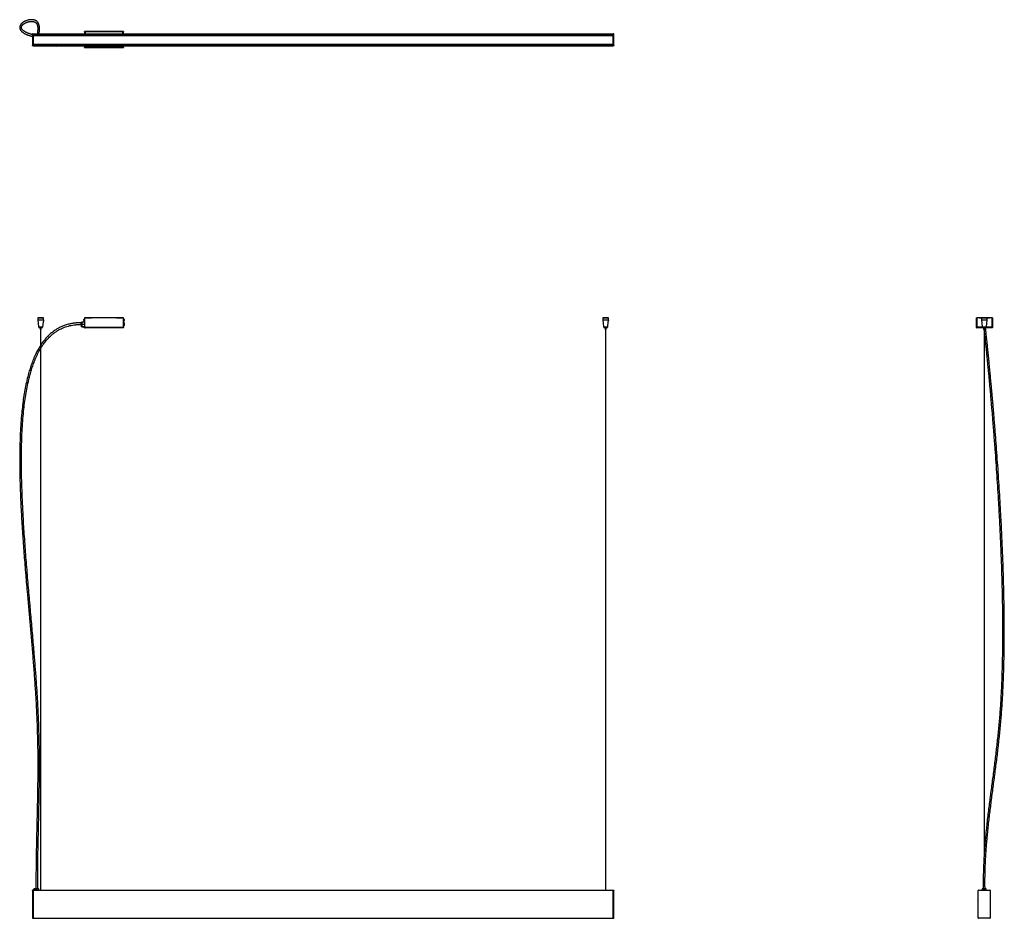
# Model space of a CAD drawing. Header units: millimetres. Extents: x 2632 to 6054, y 4079 to 7201.
import ezdxf

# ---------------------------------------------------------------- set-up
doc = ezdxf.new("R2010")
doc.units = ezdxf.units.MM
doc.header["$LTSCALE"] = 20

msp = doc.modelspace()

# ---------------------------------------------------------------- linework, layer by layer
at = {"color": 7, "linetype": 'Continuous', "lineweight": 25}
for p, q in [((2677.3, 7151.8), (2677.3, 7152.8)), ((2677.3, 7152.8), (2679.3, 7152.8)), ((2679.3, 7151.8), (2677.3, 7151.8)), ((2677.3, 7151.8), (2677.3, 7111.5)), ((2679.3, 7152.8), (2679.3, 7151.8)), ((2679.3, 7152.7), (4694.3, 7152.7)), ((2679.3, 7152), (4694.3, 7152)), ((2679.3, 7151.8), (2679.3, 7111.5)), ((2679.3, 7151.2), (4694.3, 7151.2)), ((2857.3, 7158.8), (2857.3, 7160.1)), ((2993.5, 7160.1), (2857.3, 7160.1)), ((2857.3, 7158.8), (2857.3, 7152.7)), ((2857.3, 7158.8), (2860, 7158.8)), ((2990.8, 7158.8), (2860, 7158.8)), ((2860, 7158.8), (2860, 7152.7)), ((2993.5, 7158.8), (2990.8, 7158.8)), ((2990.8, 7152.7), (2990.8, 7158.8)), ((2993.5, 7160.1), (2993.5, 7158.8)), ((2993.5, 7152.7), (2993.5, 7158.8)), ((4694.3, 7152.8), (4696.3, 7152.8)), ((4694.3, 7151.8), (4694.3, 7152.8)), ((4696.3, 7151.8), (4694.3, 7151.8)), ((4694.3, 7111.5), (4694.3, 7151.8)), ((4696.3, 7152.8), (4696.3, 7151.8)), ((4696.3, 7111.5), (4696.3, 7151.8)), ((2679.3, 7150.4), (4694.3, 7150.4)), ((4694.3, 7146.9), (2679.3, 7146.9)), ((2679.3, 7146.4), (4694.3, 7146.4)), ((2679.3, 7116.9), (4694.3, 7116.9)), ((2677.3, 7110.5), (2677.3, 7111.5)), ((2677.3, 7111.5), (2679.3, 7111.5)), ((2679.3, 7110.5), (2677.3, 7110.5)), ((2679.3, 7116.5), (4694.3, 7116.5)), ((2679.3, 7113), (4694.3, 7113)), ((2679.3, 7112.1), (4694.3, 7112.1)), ((2679.3, 7111.5), (2679.3, 7110.5)), ((2679.3, 7111.3), (4694.3, 7111.3)), ((2679.3, 7110.6), (4694.3, 7110.6)), ((2857.3, 7110.6), (2857.3, 7106)), ((2857.3, 7106), (2860, 7106)), ((2857.3, 7104.7), (2857.3, 7106)), ((2857.3, 7104.7), (2993.5, 7104.7)), ((2860, 7110.6), (2860, 7106)), ((2860, 7106), (2990.8, 7106)), ((2990.8, 7106), (2990.8, 7110.6)), ((2993.5, 7106), (2990.8, 7106)), ((2993.5, 7106), (2993.5, 7110.6)), ((2993.5, 7106), (2993.5, 7104.7)), ((4694.3, 7111.5), (4696.3, 7111.5)), ((4694.3, 7110.5), (4694.3, 7111.5)), ((4696.3, 7110.5), (4694.3, 7110.5)), ((4696.3, 7111.5), (4696.3, 7110.5)), ((2695.6, 6165.4), (2695.3, 6165.1)), ((2695.3, 6165.1), (2695.3, 6158.9)), ((2705.3, 6165.1), (2695.3, 6165.1)), ((2695.3, 6158.9), (2697.8, 6133.7)), ((2695.3, 6158.9), (2715.2, 6158.9)), ((2695.6, 6165.4), (2705.3, 6165.4)), ((2705.3, 6165.4), (2715, 6165.4)), ((2715.3, 6165.1), (2705.3, 6165.1)), ((2715.3, 6165.1), (2715, 6165.4)), ((2715.2, 6158.6), (2715.2, 6158.9)), ((2715.3, 6160.9), (2715.3, 6165.1)), ((2855.1, 6158), (2855.1, 6159.9)), ((2857.3, 6161.8), (2857, 6161.8)), ((2857, 6158), (2857, 6161.8)), ((2857.3, 6165.4), (2857.3, 6131.7)), ((2993.5, 6165.4), (2857.3, 6165.4)), ((2862.3, 6165.6), (2882, 6165.6)), ((2862.3, 6165.4), (2862.3, 6165.6)), ((2882, 6165.4), (2882, 6165.6)), ((2968.9, 6165.6), (2988.5, 6165.6)), ((2968.9, 6165.4), (2968.9, 6165.6)), ((2988.5, 6165.4), (2988.5, 6165.6)), ((2993.5, 6131.7), (2993.5, 6165.4)), ((2993.9, 6161.8), (2993.5, 6161.8)), ((2993.9, 6161.8), (2993.9, 6154.2)), ((2995.7, 6159.9), (2995.7, 6156.1)), ((4658.6, 6165.4), (4658.3, 6165.1)), ((4658.3, 6165.1), (4658.3, 6158.9)), ((4668.3, 6165.1), (4658.3, 6165.1)), ((4658.3, 6158.9), (4660.8, 6133.7)), ((4658.3, 6158.9), (4678.2, 6158.9)), ((4658.6, 6165.4), (4668.3, 6165.4)), ((4668.3, 6165.4), (4678, 6165.4)), ((4678.3, 6165.1), (4668.3, 6165.1)), ((4678.3, 6165.1), (4678, 6165.4)), ((4678.2, 6158.6), (4678.2, 6158.9)), ((4678.3, 6160.9), (4678.3, 6165.1)), ((5957, 6165.4), (5958.2, 6165.4)), ((5957, 6131.7), (5957, 6165.4)), ((5958.2, 6131.7), (5958.2, 6165.4)), ((5974.2, 6165.4), (5958.3, 6165.4)), ((5958.3, 6165.4), (5958.3, 6133.1)), ((5967.2, 6165.4), (5967.2, 6165.6)), ((5967.2, 6165.6), (6002.2, 6165.6)), ((5974.2, 6165.4), (5973.9, 6165.1)), ((5973.9, 6165.1), (5973.9, 6158.9)), ((5993.9, 6165.1), (5973.9, 6165.1)), ((5973.9, 6158.9), (5976.4, 6133.7)), ((5973.9, 6158.9), (5993.9, 6158.9)), ((5974.2, 6165.4), (5993.6, 6165.4)), ((5991.4, 6133.7), (5993.9, 6158.9)), ((5993.9, 6165.1), (5993.6, 6165.4)), ((6011.1, 6165.4), (5993.6, 6165.4)), ((5993.9, 6158.9), (5993.9, 6165.1)), ((6002.2, 6165.6), (6002.2, 6165.4)), ((6011.1, 6133.1), (6011.1, 6165.4)), ((6011.2, 6165.4), (6011.2, 6131.7)), ((6012.4, 6165.4), (6011.2, 6165.4)), ((6012.4, 6165.4), (6012.4, 6131.7)), ((2697.8, 6133.7), (2698.1, 6133.4)), ((2697.8, 6133.7), (2712.9, 6133.7)), ((2705.3, 6133.4), (2698.1, 6133.4)), ((2699.3, 6133.4), (2699.3, 6131.4)), ((2699.3, 6131.4), (2705.3, 6131.4)), ((2703.4, 6131.4), (2703.4, 6124.4)), ((2712.5, 6133.4), (2705.3, 6133.4)), ((2705.3, 6131.4), (2711.3, 6131.4)), ((2707.3, 6124.4), (2707.3, 6131.4)), ((2711.3, 6131.4), (2711.3, 6133.4)), ((2712.5, 6133.4), (2712.9, 6133.7)), ((2712.9, 6133.7), (2714.6, 6151.4)), ((2715.2, 6158.6), (2714.6, 6152.9)), ((2847.7, 6148.4), (2845, 6148.4)), ((2845, 6142.4), (2847.3, 6142.4)), ((2847.3, 6134.5), (2847.3, 6142.7)), ((2847.3, 6134.4), (2847.3, 6134.5)), ((2857.3, 6134.4), (2847.3, 6134.4)), ((2857.3, 6150.4), (2847.8, 6150.4)), ((2857.3, 6142.6), (2847.8, 6142.6)), ((2847.8, 6142.6), (2847.8, 6134.9)), ((2847.8, 6134.9), (2857.3, 6134.9)), ((2848.6, 6134.4), (2848.6, 6132.4)), ((2856.1, 6132.4), (2848.6, 6132.4)), ((2855.1, 6156.1), (2855.1, 6158)), ((2856.1, 6132.4), (2856.1, 6134.4)), ((2857, 6154.2), (2857, 6158)), ((2857, 6154.2), (2857.3, 6154.2)), ((2993.5, 6131.7), (2857.3, 6131.7)), ((2857.3, 6130.4), (2857.3, 6131.7)), ((2857.3, 6130.4), (2860, 6130.4)), ((2990.8, 6130.4), (2860, 6130.4)), ((2993.5, 6130.4), (2990.8, 6130.4)), ((2993.5, 6154.2), (2993.9, 6154.2)), ((2993.5, 6131.7), (2993.5, 6130.4)), ((2995.5, 6148.3), (2995.5, 6139.3)), ((4660.8, 6133.7), (4661.1, 6133.4)), ((4660.8, 6133.7), (4675.9, 6133.7)), ((4668.3, 6133.4), (4661.1, 6133.4)), ((4662.3, 6133.4), (4662.3, 6131.4)), ((4662.3, 6131.4), (4668.3, 6131.4)), ((4666.4, 6131.4), (4666.4, 6124.4)), ((4675.5, 6133.4), (4668.3, 6133.4)), ((4668.3, 6131.4), (4674.3, 6131.4)), ((4670.3, 6124.4), (4670.3, 6131.4)), ((4674.3, 6131.4), (4674.3, 6133.4)), ((4675.5, 6133.4), (4675.9, 6133.7)), ((4675.9, 6133.7), (4677.6, 6151.4)), ((4678.2, 6158.6), (4677.6, 6152.9)), ((5958.2, 6131.7), (5957, 6131.7)), ((5958.3, 6131.6), (5958.3, 6133.1)), ((5977.9, 6133.1), (5958.3, 6133.1)), ((5958.3, 6131.6), (5958.3, 6130.4)), ((5981.9, 6130.4), (5958.3, 6130.4)), ((5976.4, 6133.7), (5976.7, 6133.4)), ((5976.4, 6133.7), (5991.4, 6133.7)), ((5991.1, 6133.4), (5976.7, 6133.4)), ((5977.9, 6133.4), (5977.9, 6131.4)), ((5977.9, 6131.4), (5989.9, 6131.4)), ((5981.9, 6131.4), (5981.9, 6124.4)), ((5985.8, 6124.4), (5985.8, 6131.4)), ((6011.1, 6130.4), (5988.6, 6130.4)), ((5989.9, 6131.4), (5989.9, 6133.4)), ((6011.1, 6133.1), (5989.9, 6133.1)), ((5991.1, 6133.4), (5991.4, 6133.7)), ((6011.1, 6133.1), (6011.1, 6131.6)), ((6011.1, 6131.6), (6011.1, 6130.4)), ((6011.2, 6131.7), (6012.4, 6131.7)), ((2703.4, 6124.4), (2705.3, 6124.4)), ((2704.7, 6124.4), (2704.7, 6069.6)), ((2705.3, 6124.4), (2707.3, 6124.4)), ((2705.9, 6071.5), (2705.9, 6124.4)), ((4666.4, 6124.4), (4668.3, 6124.4)), ((4667.7, 6124.4), (4667.7, 4176.6)), ((4668.3, 6124.4), (4670.3, 6124.4)), ((4668.9, 4176.6), (4668.9, 6124.4)), ((5981.9, 6124.4), (5985.8, 6124.4)), ((5983.3, 6124.4), (5983.3, 4293.8)), ((5984.5, 4313), (5984.5, 6124.4)), ((2704.7, 6058.2), (2704.7, 4176.6)), ((2705.9, 4176.6), (2705.9, 6060.3)), ((2677.3, 4176.8), (2679.3, 4176.8)), ((2677.3, 4175.8), (2677.3, 4176.8)), ((2679.3, 4175.8), (2677.3, 4175.8)), ((2677.3, 4175.8), (2677.3, 4079.6)), ((2679.3, 4176.8), (2679.3, 4175.8)), ((2679.3, 4176.6), (4694.3, 4176.6)), ((2679.3, 4175.9), (4694.3, 4175.9)), ((2679.3, 4175.8), (2679.3, 4079.6)), ((2682.4, 4180.1), (2680.4, 4180.1)), ((2680.4, 4176.6), (2680.4, 4180.1)), ((2682.4, 4176.6), (2682.4, 4181.4)), ((2682.4, 4181.4), (2682.5, 4181.4)), ((2682.5, 4181.4), (2690.8, 4181.4)), ((2690.7, 4180.9), (2682.9, 4180.9)), ((2682.9, 4180.9), (2682.9, 4176.6)), ((2690.7, 4176.6), (2690.7, 4180.9)), ((2698.4, 4176.6), (2698.4, 4180.9)), ((4694.3, 4176.8), (4696.3, 4176.8)), ((4694.3, 4175.8), (4694.3, 4176.8)), ((4696.3, 4175.8), (4694.3, 4175.8)), ((4694.3, 4079.6), (4694.3, 4175.8)), ((4696.3, 4176.8), (4696.3, 4175.8)), ((4696.3, 4079.6), (4696.3, 4175.8)), ((5962.7, 4079.6), (5962.7, 4175.8)), ((5963.7, 4176.8), (6004, 4176.8)), ((5977.3, 4180.9), (5977.3, 4176.8)), ((5977.4, 4180.9), (5977.3, 4180.9)), ((5978.8, 4180.9), (5977.4, 4180.9)), ((5977.4, 4176.8), (5977.4, 4180.9)), ((5977.9, 4181.4), (5979.4, 4181.4)), ((5978.8, 4176.8), (5978.8, 4180.9)), ((5979.4, 4181.4), (5979.4, 4181.4)), ((5979.4, 4181.4), (5979.4, 4176.8)), ((5988.3, 4181.4), (5979.4, 4181.4)), ((5981.5, 4176.8), (5983.1, 4178.7)), ((5981.5, 4176.8), (5981.5, 4176.8)), ((5981.5, 4176.8), (5981.6, 4176.8)), ((5983.1, 4178.5), (5981.6, 4176.8)), ((5981.6, 4176.8), (5981.6, 4176.8)), ((5981.6, 4176.8), (5981.6, 4176.8)), ((5983.1, 4178.7), (5983.1, 4178.5)), ((5983.1, 4178.7), (5985.5, 4178.2)), ((5985.4, 4178.1), (5983.1, 4178.5)), ((5983.1, 4178.5), (5983.5, 4177.6)), ((5985.4, 4178.1), (5984.6, 4177.2)), ((5985.4, 4178.1), (5985.5, 4178.2)), ((5985.9, 4176.8), (5985.4, 4178.1)), ((5985.5, 4178.2), (5986, 4176.8)), ((5988.3, 4176.8), (5988.3, 4181.4)), ((5988.3, 4181.4), (5988.4, 4181.4)), ((5988.4, 4181.4), (5989.9, 4181.4)), ((5989, 4180.9), (5989, 4176.8)), ((5990.4, 4180.9), (5989, 4180.9)), ((5990.4, 4176.8), (5990.4, 4180.9)), ((5990.5, 4180.9), (5990.4, 4180.9)), ((5990.5, 4176.8), (5990.5, 4180.9)), ((6005, 4175.8), (6005, 4079.6)), ((2677.3, 4079.6), (2679.3, 4079.6)), ((2677.3, 4078.6), (2677.3, 4079.6)), ((2679.3, 4078.6), (2677.3, 4078.6)), ((2679.3, 4079.6), (2679.3, 4078.6)), ((2679.3, 4079.5), (4694.3, 4079.5)), ((2679.3, 4078.8), (4694.3, 4078.8)), ((4694.3, 4079.6), (4696.3, 4079.6)), ((4694.3, 4078.6), (4694.3, 4079.6)), ((4696.3, 4078.6), (4694.3, 4078.6)), ((4696.3, 4079.6), (4696.3, 4078.6)), ((6004, 4078.6), (5963.7, 4078.6))]:
    msp.add_line(p, q, dxfattribs=at)
at = {"color": 7, "linetype": 'Continuous', "lineweight": 25, "flags": 128}
for points in [[(2862.3, 6165.6), (2861.8, 6165.5), (2861.3, 6165.4)], [(2989.6, 6165.4), (2989.1, 6165.5), (2988.5, 6165.6)]]:
    msp.add_lwpolyline(points, dxfattribs=at)
at = {"color": 7, "linetype": 'Continuous', "lineweight": 25}
for centre, radius, start, end in [((2859, 6158), 4.32, 118.5238, 153.9402), ((2882, 6162.7), 2.9, 68.5967, 90), ((2968.9, 6162.7), 2.9, 90, 111.4033), ((2991.9, 6158), 4.32, 26.0598, 61.4762), ((2888, 6145.4), 43.1, 176.0273, 184.0131), ((2859, 6158), 4.32, 206.0598, 241.4762), ((2993.5, 6148.3), 2, 0, 90), ((2993.5, 6139.3), 2, 270, 0), ((2991.9, 6158), 4.32, 298.5238, 333.9402), ((5958.3, 6131.7), 1.3, 180, 270), ((5958.3, 6131.7), 0.1, 180, 270), ((6011.1, 6131.7), 1.3, 270, 0), ((6011.1, 6131.7), 0.1, 270, 0), ((5963.7, 4175.8), 1, 90, 180), ((5983.9, 4176.4), 3.75, 6.5844, 173.4156), ((6004, 4175.8), 1, 0, 90), ((5963.7, 4079.6), 1, 180, 270), ((6004, 4079.6), 1, 270, 0)]:
    msp.add_arc(centre, radius, start, end, dxfattribs=at)
for points, knots in [([(2699.6, 7152.7), (2699.6, 7153), (2699.8, 7154.2), (2700.1, 7156.2), (2700.4, 7158.8), (2700.7, 7161.7), (2700.9, 7164.9), (2701, 7168.3), (2701, 7171.3), (2700.9, 7173.8), (2700.7, 7175.7), (2700.5, 7177.6), (2700.3, 7179.3), (2700, 7180.9), (2699.6, 7182.5), (2699.2, 7184.1), (2698.7, 7185.8), (2698, 7187.4), (2697.3, 7189), (2696.5, 7190.5), (2695.6, 7191.9), (2694.6, 7193.1), (2693.6, 7194.2), (2692.6, 7195.2), (2691.8, 7195.9), (2691.1, 7196.4), (2690.5, 7196.8), (2690, 7197.1), (2689.5, 7197.4), (2689, 7197.7), (2688.4, 7198.1), (2687.8, 7198.4), (2687.2, 7198.7), (2686.5, 7199), (2685.7, 7199.3), (2684.9, 7199.6), (2684, 7199.9), (2683.1, 7200.2), (2682.3, 7200.4), (2681.5, 7200.6), (2680.7, 7200.8), (2679.9, 7200.9), (2679.2, 7201), (2678.5, 7201.1), (2677.7, 7201.2), (2676.9, 7201.3), (2675.9, 7201.4), (2674.9, 7201.4), (2673.8, 7201.5), (2672.7, 7201.5), (2671.7, 7201.4), (2670.6, 7201.4), (2669.6, 7201.3), (2668.7, 7201.3), (2668, 7201.2), (2667.3, 7201.1), (2666.7, 7201), (2665.9, 7200.9), (2665.1, 7200.8), (2664.3, 7200.6), (2663.3, 7200.5), (2662.3, 7200.2), (2661.3, 7200), (2658.8, 7199.4), (2656.3, 7198.6), (2654, 7197.7), (2653, 7197.3), (2652.1, 7197), (2651.4, 7196.6), (2650.6, 7196.3), (2650, 7196), (2649.4, 7195.7), (2648.8, 7195.4), (2648.2, 7195.1), (2647.5, 7194.7), (2646.7, 7194.3), (2645.9, 7193.8), (2645.1, 7193.2), (2644.2, 7192.7), (2643.3, 7192.1), (2642.5, 7191.5), (2641.7, 7190.9), (2640.8, 7190.2), (2639.9, 7189.4), (2639, 7188.5), (2638.1, 7187.6), (2637.4, 7186.8), (2636.8, 7186.1), (2636.3, 7185.4), (2635.8, 7184.8), (2635.4, 7184.1), (2634.9, 7183.4), (2634.5, 7182.6), (2634, 7181.8), (2633.6, 7180.9), (2633.3, 7180), (2633, 7179.1), (2632.7, 7178.2), (2632.5, 7177.2), (2632.4, 7176.1), (2632.3, 7175.1), (2632.3, 7174.1), (2632.3, 7173.1), (2632.5, 7172.1), (2632.7, 7171.1), (2632.9, 7170.1), (2633.2, 7169.1), (2633.7, 7167.9), (2634.3, 7166.8), (2634.9, 7165.6), (2635.7, 7164.5), (2636.4, 7163.5), (2637.1, 7162.6), (2637.9, 7161.8), (2638.7, 7161), (2639.7, 7160), (2640.8, 7159.1), (2642.1, 7158), (2643.5, 7157), (2645, 7155.9), (2646.6, 7154.9), (2648.1, 7154), (2649.7, 7153.2), (2651.3, 7152.3), (2653.1, 7151.5), (2655.1, 7150.5), (2657.3, 7149.6), (2659.7, 7148.6), (2662.1, 7147.7), (2664.6, 7146.8), (2667.1, 7146), (2669.7, 7145.2), (2672.4, 7144.4), (2674.9, 7143.7), (2676.7, 7143.2), (2677.3, 7143)], [0, 0, 0, 0, 0.004513, 0.017139, 0.029771, 0.042395, 0.058894, 0.075601, 0.092778, 0.103133, 0.113272, 0.122921, 0.132068, 0.140936, 0.150089, 0.159764, 0.169978, 0.180488, 0.191091, 0.201793, 0.21246, 0.222721, 0.232524, 0.241847, 0.250619, 0.255277, 0.259742, 0.264011, 0.26808, 0.272023, 0.276433, 0.281437, 0.286309, 0.291646, 0.297453, 0.303736, 0.310495, 0.317164, 0.323324, 0.328968, 0.335323, 0.340844, 0.345557, 0.350355, 0.355629, 0.361747, 0.368408, 0.375616, 0.383372, 0.391073, 0.39824, 0.405996, 0.412997, 0.419237, 0.424711, 0.428737, 0.43323, 0.438262, 0.443835, 0.449951, 0.456488, 0.46355, 0.470872, 0.478212, 0.516972, 0.52457, 0.531714, 0.53832, 0.544389, 0.550027, 0.555105, 0.559624, 0.564134, 0.569215, 0.574863, 0.581078, 0.587857, 0.595197, 0.602962, 0.610677, 0.618298, 0.625823, 0.633252, 0.64331, 0.653184, 0.662614, 0.671372, 0.67828, 0.684711, 0.690672, 0.696738, 0.703324, 0.710423, 0.717581, 0.725181, 0.732993, 0.740466, 0.747577, 0.756131, 0.764112, 0.771708, 0.779156, 0.786456, 0.793609, 0.80102, 0.807737, 0.815087, 0.823054, 0.831601, 0.839964, 0.847734, 0.854924, 0.861016, 0.866702, 0.872713, 0.879251, 0.886298, 0.893833, 0.901715, 0.909179, 0.916106, 0.92251, 0.928436, 0.934519, 0.940624, 0.94707, 0.953837, 0.960714, 0.967192, 0.973454, 0.979294, 0.984735, 0.990314, 0.996325, 1, 1, 1, 1]), ([(2677.3, 7149.2), (2677, 7149.3), (2675.9, 7149.6), (2674.1, 7150.1), (2672, 7150.8), (2669.6, 7151.5), (2667.2, 7152.3), (2664.7, 7153.2), (2662.4, 7154), (2660.5, 7154.8), (2658.7, 7155.5), (2657.2, 7156.2), (2655.9, 7156.8), (2654.7, 7157.4), (2653.4, 7158), (2652.2, 7158.6), (2650.9, 7159.4), (2649.6, 7160.1), (2648.4, 7160.9), (2647.3, 7161.6), (2646.3, 7162.3), (2645.5, 7162.9), (2644.9, 7163.5), (2644.3, 7164), (2643.8, 7164.4), (2643.2, 7164.9), (2642.6, 7165.5), (2642.1, 7166.1), (2641.5, 7166.8), (2640.9, 7167.5), (2640.4, 7168.2), (2639.9, 7168.9), (2639.6, 7169.6), (2639.3, 7170.1), (2639.1, 7170.6), (2638.9, 7171), (2638.8, 7171.3), (2638.7, 7171.7), (2638.6, 7172.1), (2638.5, 7172.6), (2638.4, 7173.1), (2638.3, 7173.6), (2638.3, 7174.1), (2638.3, 7174.6), (2638.3, 7175.1), (2638.3, 7175.6), (2638.4, 7176), (2638.5, 7176.4), (2638.5, 7176.7), (2638.6, 7177), (2638.7, 7177.3), (2638.8, 7177.6), (2638.9, 7177.9), (2639, 7178.3), (2639.2, 7178.7), (2639.4, 7179.2), (2639.7, 7179.8), (2640.1, 7180.4), (2640.4, 7180.9), (2640.8, 7181.5), (2641.2, 7182), (2641.6, 7182.4), (2641.9, 7182.8), (2642.2, 7183.2), (2642.6, 7183.6), (2643, 7184.1), (2643.6, 7184.6), (2644.2, 7185.1), (2644.9, 7185.7), (2645.6, 7186.3), (2646.4, 7186.9), (2647.2, 7187.4), (2647.9, 7187.9), (2648.6, 7188.4), (2649.4, 7188.9), (2650.3, 7189.4), (2651.3, 7189.9), (2652.4, 7190.5), (2653.5, 7191), (2654.7, 7191.6), (2656, 7192.1), (2657.4, 7192.6), (2658.8, 7193.1), (2660.2, 7193.5), (2661.3, 7193.8), (2662.3, 7194.1), (2663.2, 7194.3), (2664, 7194.5), (2664.6, 7194.6), (2665.2, 7194.7), (2665.7, 7194.8), (2666.2, 7194.9), (2666.9, 7195), (2667.6, 7195.1), (2668.5, 7195.2), (2669.5, 7195.3), (2670.5, 7195.4), (2671.5, 7195.4), (2672.5, 7195.5), (2673.5, 7195.5), (2674.3, 7195.5), (2675.1, 7195.4), (2675.9, 7195.4), (2676.7, 7195.3), (2677.4, 7195.2), (2678.3, 7195.1), (2679.1, 7195), (2680, 7194.8), (2680.8, 7194.6), (2681.4, 7194.4), (2682.1, 7194.2), (2682.6, 7194.1), (2683.1, 7193.9), (2683.6, 7193.7), (2684.1, 7193.5), (2684.7, 7193.2), (2685.3, 7192.9), (2686, 7192.5), (2686.7, 7192.1), (2687.4, 7191.7), (2687.9, 7191.2), (2688.4, 7190.8), (2688.9, 7190.4), (2689.3, 7190), (2689.7, 7189.6), (2690, 7189.3), (2690.2, 7189), (2690.5, 7188.6), (2690.9, 7188.1), (2691.2, 7187.6), (2691.5, 7187), (2691.9, 7186.4), (2692.2, 7185.7), (2692.5, 7185), (2692.8, 7184.4), (2693, 7183.7), (2693.2, 7183.1), (2693.4, 7182.5), (2693.6, 7182), (2693.7, 7181.4), (2693.8, 7180.9), (2694, 7180.3), (2694.1, 7179.6), (2694.3, 7178.7), (2694.5, 7177.7), (2694.6, 7176.4), (2694.8, 7175.1), (2694.9, 7173.7), (2695, 7172.4), (2695, 7171), (2695, 7168.9), (2695, 7166), (2694.7, 7162.4), (2694.4, 7158.8), (2694, 7155.6), (2693.7, 7153.6), (2693.5, 7152.7)], [0, 0, 0, 0, 0.002186, 0.00626, 0.010907, 0.016148, 0.022006, 0.028614, 0.034888, 0.040743, 0.046158, 0.05111, 0.055508, 0.059882, 0.064617, 0.069724, 0.075327, 0.081337, 0.087701, 0.093751, 0.0993, 0.104328, 0.10882, 0.112764, 0.1167, 0.121157, 0.126146, 0.131678, 0.137764, 0.144417, 0.151984, 0.15895, 0.165266, 0.170916, 0.175885, 0.1798, 0.183526, 0.187743, 0.192471, 0.197716, 0.203485, 0.209788, 0.216039, 0.22232, 0.228189, 0.233639, 0.238663, 0.243255, 0.247411, 0.251124, 0.254477, 0.258101, 0.26213, 0.266566, 0.272323, 0.278657, 0.285575, 0.293039, 0.300812, 0.30794, 0.314413, 0.320224, 0.325367, 0.329836, 0.335074, 0.341056, 0.347789, 0.355278, 0.363703, 0.372704, 0.381362, 0.389568, 0.397318, 0.404607, 0.411432, 0.420382, 0.429609, 0.439273, 0.449372, 0.459923, 0.470792, 0.482164, 0.494036, 0.506402, 0.514707, 0.522317, 0.529231, 0.53545, 0.540977, 0.544841, 0.548821, 0.553241, 0.5581, 0.563396, 0.570626, 0.578531, 0.586948, 0.595049, 0.603073, 0.610624, 0.617704, 0.624152, 0.63016, 0.636252, 0.642854, 0.64996, 0.657561, 0.665651, 0.672267, 0.678525, 0.684314, 0.689638, 0.694501, 0.698907, 0.703132, 0.709096, 0.715864, 0.723422, 0.731751, 0.738821, 0.745743, 0.752097, 0.757893, 0.763239, 0.768021, 0.772246, 0.776097, 0.780452, 0.785422, 0.790997, 0.796363, 0.802176, 0.808427, 0.814643, 0.82037, 0.825617, 0.830393, 0.834704, 0.838729, 0.842277, 0.845947, 0.850021, 0.854493, 0.859359, 0.866758, 0.874775, 0.88271, 0.890454, 0.89801, 0.905384, 0.91258, 0.931957, 0.951319, 0.968611, 0.985894, 1, 1, 1, 1]), ([(2715.2, 6158.9), (2715.2, 6159.2), (2715.3, 6159.8), (2715.3, 6160.4), (2715.3, 6160.7), (2715.3, 6160.8), (2715.3, 6160.9), (2715.3, 6160.9)], [0, 0, 0, 0, 0.373668, 0.616602, 0.788801, 0.921978, 1, 1, 1, 1]), ([(4678.2, 6158.9), (4678.2, 6159.2), (4678.3, 6159.8), (4678.3, 6160.4), (4678.3, 6160.7), (4678.3, 6160.8), (4678.3, 6160.9), (4678.3, 6160.9)], [0, 0, 0, 0, 0.373668, 0.616602, 0.788801, 0.921978, 1, 1, 1, 1]), ([(2845, 6148.4), (2843.2, 6148.4), (2839.7, 6148.3), (2834.5, 6148.1), (2829.6, 6147.8), (2824.9, 6147.3), (2820.3, 6146.8), (2816, 6146.1), (2811.9, 6145.4), (2806.6, 6144.4), (2800.5, 6142.9), (2793.5, 6140.9), (2787.1, 6138.7), (2781.1, 6136.4), (2775.7, 6134), (2770.9, 6131.7), (2766.5, 6129.3), (2762.1, 6126.9), (2755.7, 6122.9), (2747.2, 6116.9), (2737.2, 6108.6), (2727.7, 6099.3), (2719, 6089.4), (2711.6, 6079.8), (2705.5, 6071), (2700.6, 6063.1), (2696.1, 6055.5), (2692, 6047.8), (2687.9, 6039.6), (2683.8, 6030.8), (2678.7, 6018.7), (2672.9, 6003.5), (2666.9, 5985.3), (2661, 5964.6), (2655.3, 5941.2), (2650, 5914.9), (2645.7, 5888.4), (2642.1, 5861.9), (2638.9, 5832.4), (2636.3, 5800.2), (2634.2, 5765.1), (2632.8, 5725.9), (2632.2, 5682.8), (2632.4, 5635.7), (2633.4, 5588.5), (2635.3, 5534.7), (2638.4, 5474.1), (2642.6, 5406.8), (2647.6, 5339.6), (2653, 5272.3), (2658.4, 5209.8), (2663.5, 5151.9), (2668.2, 5098.6), (2672.8, 5045.4), (2677.4, 4992.1), (2681.6, 4938.8), (2685.4, 4886.6), (2688.7, 4835.4), (2691.3, 4785.4), (2693.2, 4735.5), (2694.4, 4685.7), (2694.9, 4648.2), (2695, 4622.8), (2695, 4609.4), (2695, 4595.7), (2694.9, 4581.8), (2694.9, 4568), (2694.7, 4554.9), (2694.6, 4542.9), (2694.5, 4532.1), (2694.3, 4521.6), (2694.1, 4511), (2693.9, 4498.6), (2693.7, 4484.2), (2693.3, 4468.3), (2693, 4452.1), (2692.6, 4435.9), (2692.2, 4419.8), (2691.8, 4403.8), (2691.4, 4384), (2690.8, 4360.3), (2690.2, 4332.3), (2689.7, 4303.6), (2689.3, 4281.3), (2689.1, 4265.6), (2689, 4256.7), (2688.9, 4248), (2688.9, 4239.7), (2688.8, 4232.2), (2688.8, 4226.5), (2688.8, 4222.4), (2688.8, 4219.4), (2688.8, 4216), (2688.7, 4211.6), (2688.7, 4206), (2688.7, 4199.2), (2688.8, 4191.1), (2688.8, 4185), (2688.8, 4181.6), (2688.8, 4181.4)], [0, 0, 0, 0, 0.002591, 0.005075, 0.007457, 0.009742, 0.011934, 0.014036, 0.016053, 0.017986, 0.021781, 0.025246, 0.028399, 0.03162, 0.034469, 0.036959, 0.039335, 0.041752, 0.044211, 0.050298, 0.056683, 0.063136, 0.06951, 0.075806, 0.080602, 0.085092, 0.08926, 0.093408, 0.097818, 0.102503, 0.107476, 0.116877, 0.126136, 0.135207, 0.148156, 0.161112, 0.174069, 0.187042, 0.2, 0.216996, 0.233975, 0.250973, 0.273723, 0.296481, 0.319243, 0.341996, 0.37451, 0.407026, 0.439539, 0.47205, 0.504561, 0.530311, 0.556062, 0.581807, 0.607559, 0.633312, 0.659053, 0.683309, 0.707495, 0.731619, 0.755731, 0.779839, 0.786217, 0.792726, 0.799365, 0.806133, 0.813003, 0.819524, 0.825212, 0.830463, 0.835331, 0.840419, 0.845901, 0.853464, 0.861343, 0.869201, 0.877044, 0.884869, 0.892629, 0.90032, 0.913645, 0.927135, 0.940945, 0.955141, 0.959388, 0.963675, 0.968001, 0.972073, 0.97568, 0.978819, 0.980286, 0.981621, 0.983107, 0.985206, 0.987931, 0.991221, 0.995126, 0.999655, 1, 1, 1, 1]), ([(2694.8, 4181.4), (2694.8, 4183.9), (2694.8, 4189), (2694.7, 4196.2), (2694.7, 4202.8), (2694.7, 4208.6), (2694.8, 4214.8), (2694.8, 4221.4), (2694.8, 4228.4), (2694.8, 4235.3), (2694.9, 4242.6), (2695, 4250.7), (2695.1, 4259.5), (2695.2, 4269), (2695.4, 4282.9), (2695.6, 4300.5), (2696, 4321.4), (2696.4, 4341.5), (2696.9, 4363.2), (2697.5, 4387), (2698.1, 4413.4), (2698.6, 4435.5), (2699, 4453.4), (2699.3, 4466.4), (2699.5, 4478.8), (2699.8, 4490.3), (2700, 4501.1), (2700.2, 4512), (2700.3, 4523.4), (2700.5, 4535.6), (2700.7, 4548.4), (2700.8, 4561.7), (2701, 4581), (2701, 4606.3), (2700.9, 4639.3), (2700.6, 4673.9), (2699.8, 4710.3), (2698.6, 4751), (2696.8, 4796.3), (2694.1, 4846.1), (2690.8, 4896), (2687.1, 4946), (2682.6, 5001.1), (2677.5, 5061.4), (2671.7, 5126.8), (2665.8, 5194), (2659.8, 5263.1), (2654, 5334.1), (2648.8, 5405.1), (2644.8, 5467.3), (2642, 5520.7), (2640.2, 5565.4), (2638.9, 5610), (2638.2, 5654.7), (2638.3, 5696.3), (2639.1, 5734.8), (2640.5, 5770.3), (2642.7, 5805.7), (2645.5, 5838.6), (2649, 5868.8), (2653, 5896.4), (2657.8, 5923.8), (2663, 5947.7), (2668.2, 5968.1), (2673.1, 5985.1), (2678.8, 6002.2), (2684.3, 6016.6), (2689.3, 6028.4), (2693.5, 6037.5), (2697.9, 6046.2), (2702.2, 6054), (2706.2, 6060.8), (2709.8, 6066.5), (2713.3, 6071.8), (2717.2, 6077.2), (2721.8, 6083.2), (2727.2, 6089.7), (2733, 6096), (2738.9, 6101.8), (2744.6, 6107), (2749.7, 6111.1), (2754, 6114.3), (2757.8, 6117), (2762.1, 6119.8), (2767.1, 6122.8), (2773, 6126.1), (2779.9, 6129.4), (2787.7, 6132.6), (2796.7, 6135.7), (2806.2, 6138.2), (2816.2, 6140.2), (2823.9, 6141.2), (2829.3, 6141.7), (2832.3, 6142), (2835.4, 6142.1), (2838.5, 6142.3), (2841.7, 6142.3), (2843.9, 6142.4), (2845, 6142.4)], [0, 0, 0, 0, 0.003712, 0.007329, 0.010516, 0.01328, 0.015807, 0.0195, 0.022859, 0.025957, 0.029522, 0.033438, 0.037703, 0.042314, 0.047213, 0.057874, 0.068, 0.077619, 0.08706, 0.099647, 0.112354, 0.1256, 0.132053, 0.138527, 0.144585, 0.150185, 0.155323, 0.160499, 0.166046, 0.17201, 0.178389, 0.184892, 0.19139, 0.206694, 0.221871, 0.239659, 0.25733, 0.275003, 0.299127, 0.323322, 0.347565, 0.371834, 0.396097, 0.427869, 0.459643, 0.49142, 0.525887, 0.560352, 0.594815, 0.629279, 0.650944, 0.672609, 0.694268, 0.715939, 0.737596, 0.754836, 0.772059, 0.789297, 0.806515, 0.820057, 0.833575, 0.84711, 0.860615, 0.869217, 0.877813, 0.886441, 0.89542, 0.900263, 0.905189, 0.91007, 0.914425, 0.918227, 0.921506, 0.924247, 0.927481, 0.931193, 0.935362, 0.939646, 0.943652, 0.947398, 0.950898, 0.953101, 0.955245, 0.9577, 0.960556, 0.963816, 0.96749, 0.971596, 0.976159, 0.981219, 0.985891, 0.990993, 0.992406, 0.993853, 0.995335, 0.996852, 0.998407, 1, 1, 1, 1]), ([(2714.6, 6151.4), (2714.6, 6151.4), (2714.6, 6151.4), (2714.6, 6151.7), (2714.6, 6152.1), (2714.6, 6152.5), (2714.6, 6152.8), (2714.6, 6152.9)], [0, 0, 0, 0, 0.214404, 0.428796, 0.643427, 0.857261, 1, 1, 1, 1]), ([(2847.8, 6150.4), (2847.8, 6150.4), (2847.7, 6150.4), (2847.5, 6150.3), (2847.5, 6150.3), (2847.4, 6150.2), (2847.4, 6150.1), (2847.4, 6150), (2847.3, 6149.9)], [0, 0, 0, 0, 0.273177, 0.389879, 0.5, 0.610121, 0.726823, 1, 1, 1, 1]), ([(2847.3, 6142.7), (2847.4, 6142.7), (2847.4, 6142.7), (2847.4, 6142.7), (2847.5, 6142.7), (2847.5, 6142.6), (2847.7, 6142.6), (2847.8, 6142.6), (2847.8, 6142.6)], [0, 0, 0, 0, 0.273177, 0.389879, 0.5, 0.610121, 0.726823, 1, 1, 1, 1]), ([(2847.8, 6134.9), (2847.8, 6134.9), (2847.7, 6134.9), (2847.6, 6134.9), (2847.5, 6134.9), (2847.4, 6134.8), (2847.4, 6134.7), (2847.4, 6134.6), (2847.3, 6134.5)], [0, 0, 0, 0, 0.119841, 0.228612, 0.332625, 0.439044, 0.68343, 1, 1, 1, 1]), ([(4677.6, 6151.4), (4677.6, 6151.4), (4677.6, 6151.4), (4677.6, 6151.7), (4677.6, 6152.1), (4677.6, 6152.5), (4677.6, 6152.8), (4677.6, 6152.9)], [0, 0, 0, 0, 0.214404, 0.428796, 0.643427, 0.857261, 1, 1, 1, 1]), ([(5986.7, 4181.4), (5986.7, 4183.9), (5986.6, 4189.4), (5986.5, 4197.8), (5986.5, 4206.1), (5986.6, 4213.4), (5986.6, 4219.9), (5986.7, 4225.7), (5986.8, 4231.5), (5986.9, 4237.8), (5987.1, 4245.1), (5987.4, 4253.3), (5987.7, 4262.5), (5988.3, 4275.1), (5989, 4290.5), (5990.1, 4308.2), (5991.3, 4325), (5992.6, 4341.1), (5994.9, 4367.3), (5998.6, 4403.6), (6004.1, 4450.2), (6010.2, 4497.8), (6016.7, 4546.6), (6023.3, 4596.4), (6029.6, 4646.3), (6035.4, 4696.3), (6040.4, 4746.3), (6044.7, 4796.4), (6048, 4846.7), (6050.4, 4897.1), (6052.1, 4947.6), (6053.3, 5003.3), (6053.8, 5064.1), (6053.6, 5130.2), (6052.5, 5198.1), (6050.8, 5267.8), (6048.3, 5339.5), (6045.2, 5411.1), (6042.1, 5474), (6039, 5527.9), (6036.3, 5573), (6033.4, 5618.1), (6030.3, 5663.2), (6027.5, 5701.2), (6025.2, 5732.2), (6023.4, 5756.1), (6021.5, 5780), (6019.5, 5804.5), (6017.4, 5829.6), (6015.7, 5849.6), (6014.5, 5863.7), (6013.8, 5871.6), (6013.2, 5878.9), (6012.6, 5885.5), (6012.1, 5891.6), (6011.6, 5897.3), (6011, 5903), (6010.4, 5909.9), (6009.7, 5918.2), (6008.8, 5928.1), (6007.8, 5938.7), (6006.8, 5949.6), (6005.6, 5962.4), (6004.2, 5976.7), (6002.7, 5992.5), (6001.3, 6007.7), (5999.8, 6022.5), (5998.4, 6037), (5996.9, 6051.2), (5995.5, 6064.9), (5994.3, 6077.2), (5993.1, 6088), (5992.1, 6097.4), (5991.2, 6106.3), (5990.3, 6114.3), (5989.7, 6120.2), (5989.2, 6124.5), (5988.9, 6127.4), (5988.7, 6129.7), (5988.5, 6131), (5988.5, 6131.4)], [0, 0, 0, 0, 0.003784, 0.008329, 0.012527, 0.016198, 0.019352, 0.022193, 0.024862, 0.028077, 0.031693, 0.035795, 0.040379, 0.04544, 0.054719, 0.06356, 0.071974, 0.079983, 0.087859, 0.111302, 0.134745, 0.158195, 0.183323, 0.208452, 0.23358, 0.258705, 0.283837, 0.308992, 0.334219, 0.359512, 0.384808, 0.410109, 0.443247, 0.47638, 0.50951, 0.545447, 0.581384, 0.617323, 0.653263, 0.675855, 0.69844, 0.721036, 0.743618, 0.766211, 0.778181, 0.790165, 0.80214, 0.814279, 0.82697, 0.840155, 0.844443, 0.848419, 0.85209, 0.855463, 0.858544, 0.861339, 0.864127, 0.86729, 0.871786, 0.876838, 0.882416, 0.888109, 0.893645, 0.902254, 0.910471, 0.918462, 0.926454, 0.934433, 0.942393, 0.950342, 0.958278, 0.964608, 0.970916, 0.977219, 0.983482, 0.989582, 0.992581, 0.995551, 0.998512, 1, 1, 1, 1]), ([(5984.5, 6112.6), (5984.5, 6112.5), (5984.6, 6111.3), (5985, 6107.5), (5985.7, 6100.9), (5986.7, 6092), (5987.7, 6082.4), (5988.7, 6072.4), (5990, 6060.4), (5991.4, 6046.4), (5993, 6030.3), (5994.7, 6013.6), (5996.3, 5996.4), (5998.1, 5978.5), (5999.8, 5960.2), (6001.5, 5941.8), (6003.2, 5923.5), (6004.8, 5905.6), (6006.3, 5888.3), (6007.8, 5871), (6009.4, 5853.3), (6011, 5834.6), (6012.8, 5812.8), (6014.8, 5788.2), (6016.9, 5761.6), (6018.9, 5735.2), (6021.4, 5702.2), (6024.3, 5662.3), (6027.5, 5615.6), (6030.5, 5568.8), (6033.7, 5515.4), (6037, 5455.4), (6040.2, 5388.7), (6042.9, 5322), (6045.1, 5255.4), (6046.6, 5193.3), (6047.4, 5135.9), (6047.8, 5083.1), (6047.6, 5030.3), (6046.8, 4977.5), (6045.4, 4924.7), (6043.3, 4872.9), (6040.5, 4822.2), (6036.8, 4772.6), (6032.2, 4723.2), (6026.8, 4673.9), (6020.9, 4624.6), (6014.5, 4575.4), (6007.9, 4526.2), (6001.5, 4477), (5995.3, 4427.8), (5990.9, 4387.7), (5987.9, 4356.5), (5986, 4334.3), (5984.3, 4311.5), (5982.9, 4288.1), (5982, 4269.6), (5981.5, 4256.4), (5981.2, 4248.8), (5981, 4241.7), (5980.9, 4236.2), (5980.8, 4232.1), (5980.8, 4229.4), (5980.7, 4227.1), (5980.7, 4224.9), (5980.7, 4222.2), (5980.6, 4218.6), (5980.6, 4213.9), (5980.5, 4208.4), (5980.5, 4202.1), (5980.6, 4195.2), (5980.6, 4188.2), (5980.7, 4183.6), (5980.7, 4181.4)], [0, 0, 0, 0, 0.000373, 0.002891, 0.009027, 0.015315, 0.021654, 0.028, 0.034361, 0.043474, 0.052609, 0.061756, 0.071088, 0.080684, 0.090504, 0.100099, 0.109768, 0.118995, 0.127969, 0.136704, 0.145746, 0.155318, 0.16541, 0.179328, 0.192964, 0.206327, 0.219677, 0.243501, 0.267338, 0.291162, 0.314992, 0.349037, 0.383077, 0.417115, 0.451155, 0.485197, 0.51216, 0.539115, 0.566075, 0.593039, 0.619993, 0.646947, 0.67233, 0.697625, 0.722879, 0.748119, 0.773361, 0.798604, 0.823848, 0.84909, 0.874327, 0.899561, 0.910701, 0.922046, 0.933639, 0.945552, 0.957914, 0.961818, 0.965769, 0.96949, 0.972608, 0.974256, 0.975662, 0.976826, 0.977787, 0.979022, 0.980887, 0.98327, 0.986157, 0.989376, 0.992875, 0.996657, 1, 1, 1, 1]), ([(5983.2, 6124.4), (5983.2, 6124.2), (5983.3, 6124), (5983.3, 6123.7), (5983.3, 6123.7)], [0, 0, 0, 0, 0.8066511, 1, 1, 1, 1]), ([(2682.9, 4180.9), (2682.9, 4180.9), (2682.9, 4181), (2682.9, 4181.1), (2682.9, 4181.2), (2682.8, 4181.3), (2682.7, 4181.4), (2682.6, 4181.4), (2682.5, 4181.4)], [0, 0, 0, 0, 0.119841, 0.228612, 0.332625, 0.439044, 0.68343, 1, 1, 1, 1]), ([(2690.8, 4181.4), (2690.7, 4181.4), (2690.7, 4181.4), (2690.7, 4181.3), (2690.7, 4181.2), (2690.7, 4181.2), (2690.7, 4181), (2690.7, 4180.9), (2690.7, 4180.9)], [0, 0, 0, 0, 0.273177, 0.389879, 0.5, 0.610121, 0.726823, 1, 1, 1, 1]), ([(2698.4, 4180.9), (2698.4, 4180.9), (2698.4, 4181), (2698.4, 4181.2), (2698.3, 4181.2), (2698.3, 4181.3), (2698.1, 4181.4), (2698, 4181.4), (2697.9, 4181.4)], [0, 0, 0, 0, 0.273177, 0.389879, 0.5, 0.610121, 0.726823, 1, 1, 1, 1]), ([(5977.9, 4181.4), (5977.8, 4181.4), (5977.6, 4181.3), (5977.5, 4181.3), (5977.4, 4181.2), (5977.4, 4181.2), (5977.4, 4181.2), (5977.4, 4181.2), (5977.3, 4181.1), (5977.3, 4181), (5977.3, 4180.9), (5977.3, 4180.9)], [0, 0, 0, 0, 0.442071, 0.71947, 0.754482, 0.768937, 0.78227, 0.795242, 0.808524, 0.837737, 1, 1, 1, 1]), ([(5977.9, 4181.4), (5977.8, 4181.4), (5977.7, 4181.4), (5977.6, 4181.3), (5977.5, 4181.2), (5977.5, 4181.2), (5977.4, 4181), (5977.4, 4180.9), (5977.4, 4180.9)], [0, 0, 0, 0, 0.2731773, 0.3898787, 0.5, 0.6101213, 0.7268227, 1, 1, 1, 1]), ([(5979.4, 4181.4), (5979.3, 4181.4), (5979.1, 4181.4), (5979, 4181.3), (5978.9, 4181.2), (5978.8, 4181.1), (5978.8, 4181), (5978.8, 4180.9), (5978.8, 4180.9)], [0, 0, 0, 0, 0.339412, 0.595231, 0.700526, 0.798004, 0.895277, 1, 1, 1, 1]), ([(5989, 4180.9), (5989, 4180.9), (5989, 4181), (5988.9, 4181.1), (5988.9, 4181.2), (5988.8, 4181.3), (5988.6, 4181.4), (5988.5, 4181.4), (5988.4, 4181.4)], [0, 0, 0, 0, 0.119841, 0.228612, 0.332625, 0.439044, 0.68343, 1, 1, 1, 1]), ([(5990.5, 4180.9), (5990.5, 4180.9), (5990.5, 4181), (5990.5, 4181), (5990.5, 4181.1), (5990.4, 4181.1), (5990.4, 4181.2), (5990.3, 4181.4), (5990.1, 4181.4), (5989.9, 4181.4)], [0, 0, 0, 0, 0.080521, 0.115978, 0.14893, 0.181905, 0.219208, 0.319842, 1, 1, 1, 1]), ([(5989.9, 4181.4), (5990, 4181.4), (5990.1, 4181.4), (5990.2, 4181.3), (5990.3, 4181.2), (5990.3, 4181.2), (5990.4, 4181), (5990.4, 4180.9), (5990.4, 4180.9)], [0, 0, 0, 0, 0.2731773, 0.3898787, 0.5, 0.6101213, 0.7268227, 1, 1, 1, 1])]:
    msp.add_open_spline(points, degree=3, knots=knots, dxfattribs=at)
for points in [[(2758.1, 7110.6), (2758.5, 7109.6), (2759.3, 7107.5), (2760.2, 7109.6), (2760.6, 7110.6)], [(2847.3, 6142.7), (2847.3, 6143.2), (2847.3, 6144.1), (2847.3, 6145.4), (2847.3, 6146.6), (2847.3, 6147.8), (2847.3, 6148.7), (2847.3, 6149.4), (2847.3, 6149.8), (2847.3, 6149.9), (2847.3, 6149.9)], [(2847.8, 6150.4), (2847.8, 6150.4), (2847.8, 6150.3), (2847.8, 6149.8), (2847.8, 6149.1), (2847.8, 6148.1), (2847.8, 6146.9), (2847.8, 6145.5), (2847.8, 6144.1), (2847.8, 6143.1), (2847.8, 6142.6)], [(2698.4, 4180.9), (2698.4, 4180.9), (2698.4, 4180.9), (2697.9, 4180.9), (2697.1, 4180.9), (2696.1, 4180.9), (2694.9, 4180.9), (2693.5, 4180.9), (2692.1, 4180.9), (2691.1, 4180.9), (2690.7, 4180.9)], [(2690.8, 4181.4), (2691.2, 4181.4), (2692.1, 4181.4), (2693.4, 4181.4), (2694.7, 4181.4), (2695.8, 4181.4), (2696.7, 4181.4), (2697.4, 4181.4), (2697.9, 4181.4), (2697.9, 4181.4), (2697.9, 4181.4)], [(5962.7, 4146.1), (5961.7, 4145.7), (5959.7, 4145), (5961.7, 4144.2), (5962.7, 4143.8)]]:
    msp.add_open_spline(points, degree=3, dxfattribs=at)

doc.saveas('drawing.dxf')
